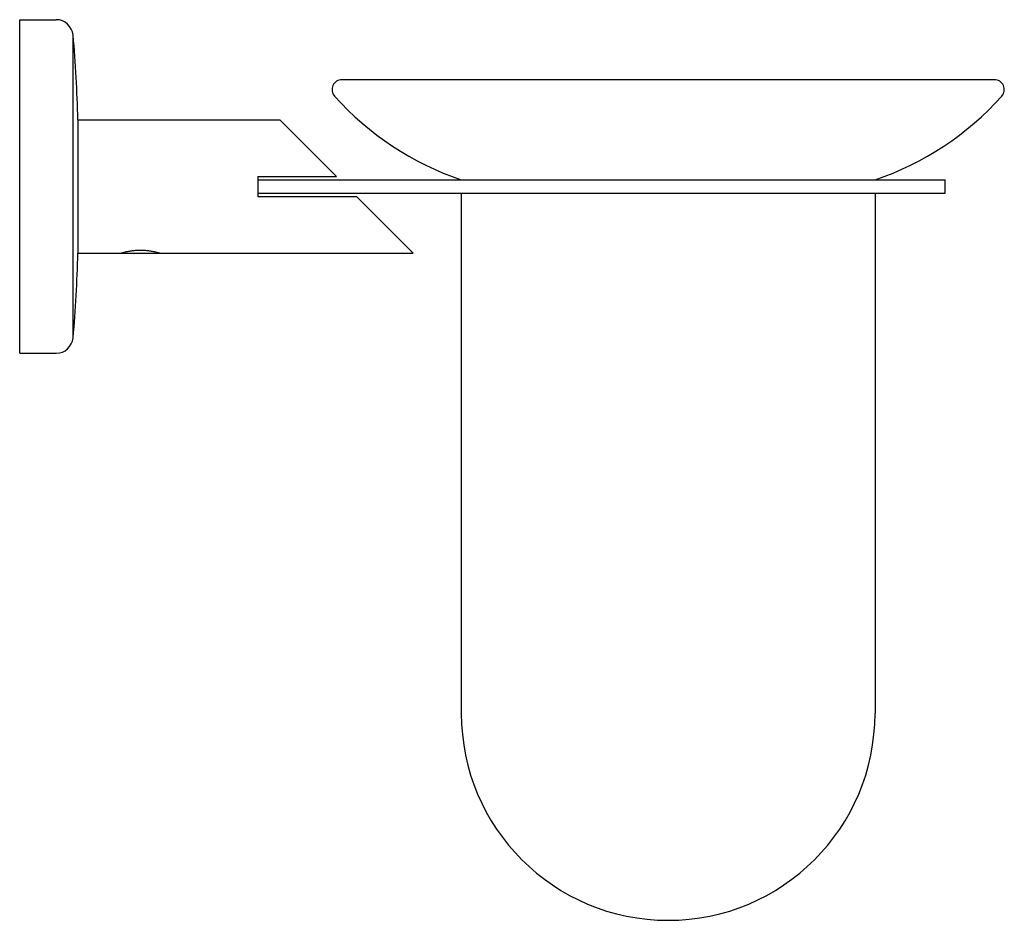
# Model space of a CAD drawing. Header units: millimetres. Extents: x 4048.077 to 4048.225, y 1797.694 to 1797.829.
import ezdxf

# ---------------------------------------------------------------- set-up
doc = ezdxf.new("R2010")
doc.units = ezdxf.units.MM
doc.layers.add('SANINDUSA', color=3, linetype='Continuous')

msp = doc.modelspace()

# ---------------------------------------------------------------- linework, layer by layer
at = {"layer": 'SANINDUSA'}
for p, q in [((4048.077292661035, 1797.779326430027), (4048.077292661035, 1797.829326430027)), ((4048.077292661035, 1797.829326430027), (4048.08275377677, 1797.829326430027)), ((4048.085292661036, 1797.781638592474), (4048.085292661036, 1797.827014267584)), ((4048.223383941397, 1797.820326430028), (4048.125579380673, 1797.820326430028)), ((4048.085992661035, 1797.814326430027), (4048.116271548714, 1797.814326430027)), ((4048.085998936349, 1797.814326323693), (4048.085998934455, 1797.794326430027)), ((4048.124771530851, 1797.805826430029), (4048.116271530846, 1797.814326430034)), ((4048.112981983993, 1797.805826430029), (4048.112981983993, 1797.802826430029)), ((4048.112981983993, 1797.805826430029), (4048.124771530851, 1797.805826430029)), ((4048.112981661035, 1797.805326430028), (4048.215981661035, 1797.805326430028)), ((4048.215981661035, 1797.803326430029), (4048.215981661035, 1797.805326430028)), ((4048.112981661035, 1797.803326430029), (4048.215981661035, 1797.803326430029)), ((4048.112981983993, 1797.802826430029), (4048.127771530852, 1797.802826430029)), ((4048.136271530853, 1797.794326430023), (4048.127771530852, 1797.802826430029)), ((4048.143481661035, 1797.803326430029), (4048.143481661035, 1797.725326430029)), ((4048.205481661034, 1797.803326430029), (4048.205481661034, 1797.725326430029)), ((4048.085992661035, 1797.794326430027), (4048.092792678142, 1797.794326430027)), ((4048.09287236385, 1797.794346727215), (4048.092892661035, 1797.794326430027)), ((4048.092892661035, 1797.794326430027), (4048.097892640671, 1797.794326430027)), ((4048.097912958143, 1797.794346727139), (4048.097892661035, 1797.794326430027)), ((4048.097992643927, 1797.794326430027), (4048.136271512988, 1797.794326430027)), ((4048.077292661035, 1797.779326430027), (4048.08275377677, 1797.779326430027))]:
    msp.add_line(p, q, dxfattribs=at)
for centre, radius, start, end in [((4048.08275377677, 1797.826776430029), 0.00255000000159, 5.351734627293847, 90), ((4047.917885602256, 1797.811331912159), 0.16814000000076, 1.020436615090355, 5.351734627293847), ((4048.125579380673, 1797.818850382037), 0.00147604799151, 90, 221.9534417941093), ((4048.223383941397, 1797.818850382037), 0.00147604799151, 318.0465582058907, 90), ((4048.1579995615, 1797.847993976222), 0.04506982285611, 221.9534417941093, 251.2088057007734), ((4048.190963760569, 1797.847993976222), 0.04506982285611, 288.7911942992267, 318.0465582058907), ((4047.917885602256, 1797.797320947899), 0.16814000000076, 354.6482653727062, 358.9795633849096), ((4048.08275377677, 1797.781876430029), 0.00255000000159, 270, 354.6482653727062), ((4048.174481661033, 1797.725326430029), 0.0310000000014, 180, 0)]:
    msp.add_arc(centre, radius, start, end, dxfattribs=at)
for points in [[(4048.092392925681, 1797.794326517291), (4048.092408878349, 1797.794331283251, 0.00031151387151), (4048.092536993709, 1797.794368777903, 0.0009193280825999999), (4048.092792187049, 1797.794438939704, 0.00149583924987), (4048.093162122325, 1797.794529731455, 0.00200616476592), (4048.093634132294, 1797.794626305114, 0.00243055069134), (4048.09418170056, 1797.794710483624, 0.002744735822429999), (4048.094780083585, 1797.794767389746, 0.00293679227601), (4048.095392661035, 1797.794787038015, 0.00300000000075)], [(4048.092792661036, 1797.794326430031), (4048.092857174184, 1797.794343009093)], [(4048.092857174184, 1797.794343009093), (4048.092886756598, 1797.794350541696)], [(4048.095392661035, 1797.794787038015, 0.00300000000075), (4048.096005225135, 1797.794767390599, 0.00293679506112), (4048.096603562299, 1797.79471049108, 0.002744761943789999), (4048.09715114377, 1797.794626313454, 0.00243058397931), (4048.09762313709, 1797.79452974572, 0.00200623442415), (4048.097993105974, 1797.794438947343, 0.0014958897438), (4048.098248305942, 1797.79436878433, 0.0009193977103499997), (4048.098376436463, 1797.794331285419, 0.00031158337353), (4048.098392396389, 1797.794326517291)], [(4048.097928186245, 1797.794342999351), (4048.09799266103, 1797.794326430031), (4048.097928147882, 1797.794343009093), (4048.097898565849, 1797.794350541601)], [(4048.097928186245, 1797.794342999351), (4048.09799266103, 1797.794326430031)]]:
    msp.add_spline(points, degree=3, dxfattribs=at)

doc.saveas('drawing.dxf')
